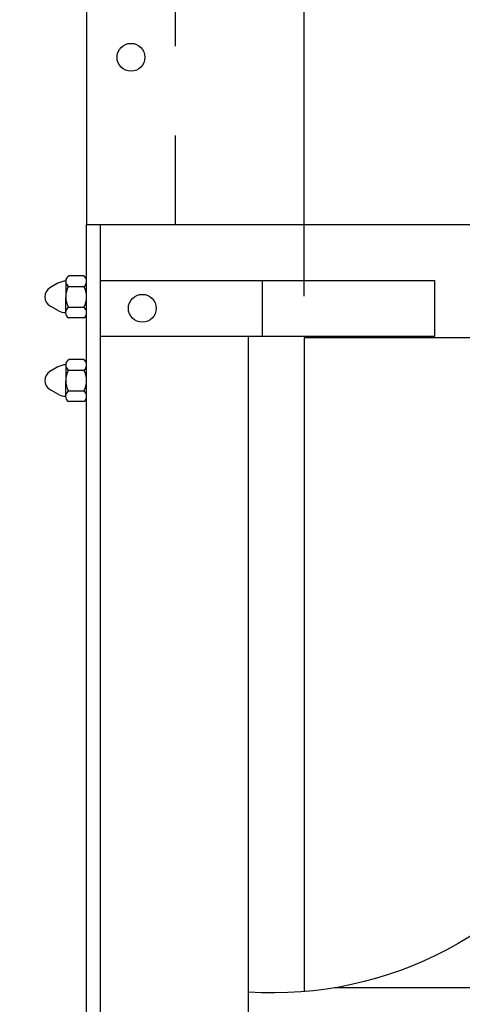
# Model space of a CAD drawing. Header units: inches. Extents: x 169.6 to 213.7, y 214.8 to 266.5.
# Tile 8 of 31: x 176.775 to 177.272, y 222.749 to 223.853. Entities that reach past the tile are written whole.
import ezdxf

# ---------------------------------------------------------------- set-up
doc = ezdxf.new("R2010")
doc.units = ezdxf.units.IN
doc.header["$LTSCALE"] = 0.25
doc.header["$MEASUREMENT"] = 0
doc.linetypes.add('HIDDEN', pattern=[0.375, 0.25, -0.125])
doc.layers.add('ANNOTATIONS', color=1, linetype='Continuous')
doc.layers.add('RMX OPERATOR LH', color=7, linetype='Continuous')
doc.styles.add('ARIAL', font='arial.ttf', dxfattribs={"height": 0.09375})
doc.dimstyles.new('STANDARD$0', dxfattribs={"dimtxt": 0.09375, "dimasz": 0.09375, "dimexe": 0.03125, "dimexo": 0.046875, "dimgap": 0.09, "dimtad": 0, "dimtih": 1, "dimtoh": 1, "dimdec": 4, "dimzin": 0, "dimdsep": 46, "dimtxsty": 'ARIAL', "dimcen": 0.09, "dimadec": 0, "dimazin": 0, "dimtfac": 1, "dimtdec": 4, "dimtofl": 0, "dimtmove": 0, "dimatfit": 1, "dimfxl": 1, "dimtolj": 1, "dimtzin": 0, "dimarcsym": 0})

# ---------------------------------------------------------------- blocks, each defined once
blk = doc.blocks.new('*D34')
at = {"layer": 'ANNOTATIONS', "color": 0, "lineweight": -2, "transparency": 16777216}
for p, q in [((176.0715, 223.6399), (176.0715, 224.9761)), ((177.0945, 223.543), (177.0945, 224.9761)), ((176.1652, 224.9448), (176.3316, 224.9448)), ((177.0007, 224.9448), (176.9705, 224.9448))]:
    blk.add_line(p, q, dxfattribs=at)
at = {"layer": 'ANNOTATIONS', "color": 0, "transparency": 16777216}
for points in [[(176.1652, 224.9605), (176.1652, 224.9292), (176.0715, 224.9448)], [(177.0007, 224.9605), (177.0007, 224.9292), (177.0945, 224.9448)]]:
    blk.add_solid(points, dxfattribs=at)
at = {"layer": 'defpoints', "color": 0, "transparency": 16777216}
for p in [(176.0715, 224.9448), (176.0715, 223.593), (177.0945, 223.4961)]:
    blk.add_point(p, dxfattribs=at)
at = {"layer": 'ANNOTATIONS', "color": 0, "transparency": 16777216, "insert": (176.6511, 224.9448), "char_height": 0.09375, "attachment_point": 5, "style": 'ARIAL'}
blk.add_mtext('\\A1;1\'-7 3/4"', dxfattribs=at)
blk = doc.blocks.new('*D35')
at = {"layer": 'ANNOTATIONS', "color": 0, "lineweight": -2, "transparency": 16777216}
for p, q in [((176.0715, 223.6828), (176.0715, 224.7285)), ((176.8757, 224.5117), (176.8757, 224.7285)), ((176.1652, 224.6972), (176.2682, 224.6972)), ((176.782, 224.6972), (176.6886, 224.6972))]:
    blk.add_line(p, q, dxfattribs=at)
at = {"layer": 'ANNOTATIONS', "color": 0, "transparency": 16777216}
for points in [[(176.1652, 224.7128), (176.1652, 224.6816), (176.0715, 224.6972)], [(176.782, 224.7128), (176.782, 224.6816), (176.8757, 224.6972)]]:
    blk.add_solid(points, dxfattribs=at)
at = {"layer": 'defpoints', "color": 0, "transparency": 16777216}
for p in [(176.0715, 224.6972), (176.8757, 224.4648), (176.0715, 223.6359)]:
    blk.add_point(p, dxfattribs=at)
at = {"layer": 'ANNOTATIONS', "color": 0, "transparency": 16777216, "insert": (176.4784, 224.6972), "char_height": 0.09375, "attachment_point": 5, "style": 'ARIAL'}
blk.add_mtext('\\A1;1\'-3"', dxfattribs=at)

msp = doc.modelspace()

# ---------------------------------------------------------------- linework, layer by layer
at = {"layer": 'RMX OPERATOR LH', "linetype": 'Continuous'}
for p, q in [((176.85032, 224.37108), (176.85032, 223.62308)), ((176.85032, 224.17676), (176.85032, 223.81739)), ((176.85032, 220.62308), (176.85032, 223.62308)), ((176.85032, 223.62308), (182.27611, 223.62308)), ((176.86595, 220.62308), (176.86595, 223.62308)), ((176.84699, 223.56562), (176.83089, 223.56562)), ((176.81826, 223.55746), (176.80927, 223.55226)), ((176.82691, 223.5599), (176.82682, 223.52379)), ((176.83049, 223.5539), (176.84726, 223.5539)), ((176.86595, 223.56058), (177.24095, 223.56058)), ((177.04759, 223.49808), (177.04759, 223.56058)), ((177.24095, 223.49808), (177.24095, 223.56058)), ((176.81878, 223.52663), (176.80928, 223.5321)), ((176.83011, 223.53047), (176.8471, 223.53047)), ((176.84737, 223.51875), (176.83008, 223.51875)), ((176.86595, 223.49808), (177.24095, 223.49808)), ((177.03197, 220.62308), (177.03197, 223.49808)), ((177.09447, 223.49608), (177.09447, 222.76405)), ((177.99171, 223.49608), (177.09447, 223.49608)), ((176.82691, 223.46615), (176.82682, 223.43004)), ((176.84699, 223.47187), (176.83089, 223.47187)), ((176.81826, 223.46371), (176.80927, 223.45851)), ((176.83049, 223.46015), (176.84726, 223.46015)), ((176.81878, 223.43288), (176.80928, 223.43835)), ((176.83011, 223.43672), (176.8471, 223.43672)), ((176.84737, 223.425), (176.83008, 223.425)), ((181.99803, 222.76796), (177.1284, 222.76796))]:
    msp.add_line(p, q, dxfattribs=at)
at = {"layer": 'RMX OPERATOR LH', "linetype": 'HIDDEN'}
msp.add_line((176.94993, 223.62308), (176.94993, 224.37108), dxfattribs=at)
msp.add_line((176.94993, 223.62308), (176.94993, 224.37108), dxfattribs=at)
at = {"layer": 'RMX OPERATOR LH', "linetype": 'Continuous'}
msp.add_lwpolyline([(178.1433, 223.62108, 0.0499412), (178.02122, 223.52433, -0.0213594), (177.81277, 223.33883, -0.0045996), (177.58116, 223.15333, 0.0934876), (177.41904, 222.96783, -0.2835307), (177.03197, 222.76315, 0.7284736)], format="xyb", dxfattribs=at)
for centre in [(176.90013, 223.81058), (176.90013, 223.81058), (176.91282, 223.52933)]:
    msp.add_circle(centre, 0.01562, dxfattribs=at)
for centre, radius, start, end in [((176.83335, 223.55967), 0.00644, 112.428, 243.62669), ((176.84339, 223.55967), 0.00695, 303.947, 58.85805), ((176.81525, 223.54218), 0.01172, 120.66461, 239.40007), ((176.82697, 223.54218), 0.01758, 90.18404, 119.68122), ((176.8504, 223.54218), 0.02344, 150, 210), ((176.82697, 223.54218), 0.02344, 330, 30), ((176.83348, 223.52452), 0.0067, 117.30813, 239.50977), ((176.84326, 223.52452), 0.00708, 305.44101, 57.14917), ((176.82697, 223.54218), 0.01758, 242.26306, 269.39615), ((176.82697, 223.44843), 0.01758, 90.18404, 119.68122), ((176.83335, 223.46592), 0.00644, 112.428, 243.62669), ((176.84339, 223.46592), 0.00695, 303.947, 58.85805), ((176.81525, 223.44843), 0.01172, 120.66461, 239.40007), ((176.8504, 223.44843), 0.02344, 150, 210), ((176.82697, 223.44843), 0.02344, 330, 30), ((176.82697, 223.44843), 0.01758, 242.26306, 269.39615), ((176.83348, 223.43077), 0.0067, 117.30813, 239.50977), ((176.84326, 223.43077), 0.00708, 305.44101, 57.14917)]:
    msp.add_arc(centre, radius, start, end, dxfattribs=at)

# ---------------------------------------------------------------- dimensions: what is measured, and where the dimension line sits
at = {"layer": 'ANNOTATIONS'}
for base, p1, p2, text, picture, middle in [((176.07147, 224.94484), (177.09447, 223.49608), (176.07147, 223.59302), '1\'-7 3/4"', '*D34', (176.65106, 224.94484)), ((176.07147, 224.69722), (176.87572, 224.46483), (176.07147, 223.63595), '1\'-3"', '*D35', (176.47842, 224.69722))]:
    dim = msp.add_linear_dim(base=base, p1=p1, p2=p2, angle=180, text=text, dimstyle='STANDARD$0', dxfattribs=at)
    dim.commit()
    dim.dimension.update_dxf_attribs({"geometry": picture, "text_midpoint": middle, "dimtype": 160})

doc.saveas('drawing.dxf')
